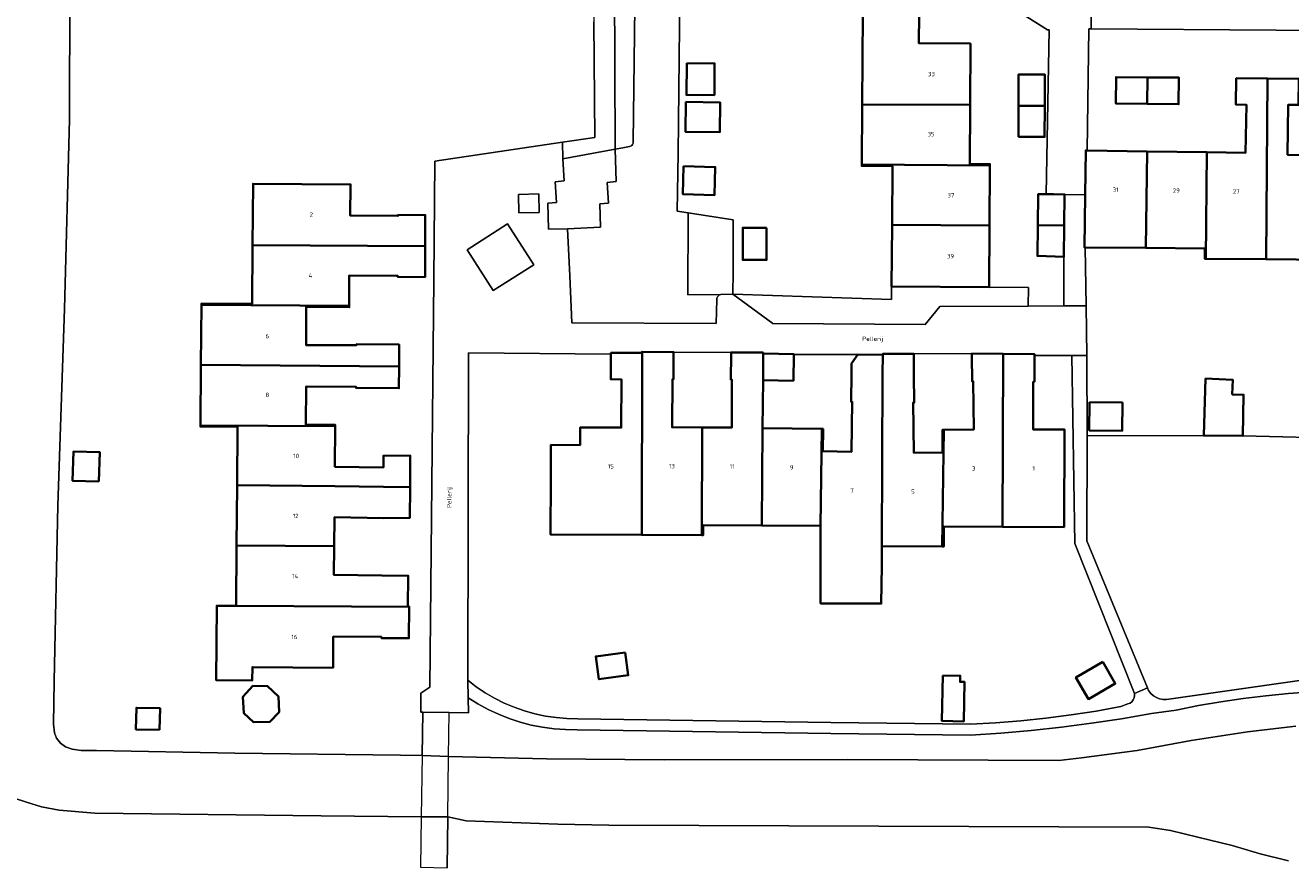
# Model space of a CAD drawing. Header units: metres. Extents: x 229229 to 231729, y 593167 to 595667.
# Tile 178 of 256: x 230661 to 230792, y 593946 to 594032. Entities that reach past the tile are written whole.
import ezdxf
from ezdxf.enums import TextEntityAlignment as Align

# ---------------------------------------------------------------- set-up
doc = ezdxf.new("R2010")
doc.units = ezdxf.units.M
for name, color, linetype, lineweight in [('B-WE-GR-GRAS-GV', 60, 'Continuous', 13), ('B-WE-GR-GROENVOORZIENING-GV', 80, 'Continuous', 18), ('B-WE-KW-KUNSTWERK_DEK-GV', 170, 'Continuous', 18), ('B-WE-OG-BEBOUWING-GV', 7, 'Continuous', 35), ('B-WE-OG-BEBOUWING-T18', 10, 'Continuous', 18), ('B-WE-OG-TERREIN_ERF-GV', 7, 'Continuous', 18), ('B-WE-OG-TOPOGRAFIE-T18', 10, 'Continuous', 18), ('B-WE-OG-WATER-GV', 130, 'Continuous', 18), ('B-WE-VH-VERHARDING_GESLOTEN-GV', 252, 'Continuous', 18), ('B-WE-VH-VERHARDING_HALFVERHARDING-GV', 252, 'Continuous', 18), ('B-WE-VH-VERHARDING_OPEN-GV', 252, 'Continuous', 18)]:
    doc.layers.add(name, color=color, linetype=linetype, lineweight=lineweight)
doc.styles.add('NLCS-ISO-M250-T18', font='NLCS-ISO.ttf', dxfattribs={"height": 0.45})

msp = doc.modelspace()

# ---------------------------------------------------------------- linework, layer by layer
at = {"layer": 'B-WE-GR-GRAS-GV'}
msp.add_lwpolyline([(230791.392, 593946.276), (230788.439, 593946.988), (230785.563, 593947.846), (230782.041, 593948.731), (230779.207, 593949.421), (230776.973, 593949.738), (230721.315, 593949.962), (230716.05, 593950.042), (230706.603, 593950.385), (230704.708, 593950.815), (230704.635, 593945.55)], dxfattribs=at)
at = {"layer": 'B-WE-GR-GROENVOORZIENING-GV'}
for points in [[(230721.914, 594036.653), (230721.959, 594019.664), (230722.756, 594019.81), (230723.431, 594019.934), (230723.561, 594019.977), (230723.675, 594020.054), (230723.764, 594020.159), (230723.82, 594020.284), (230723.84, 594020.42), (230724.065, 594039.96)], [(230808.584, 593989.568), (230786.681, 593990.106), (230782.636, 593990.133), (230770.61, 593990.108), (230770.594, 593979.271), (230776.836, 593964.1), (230776.949, 593963.825), (230777.175, 593963.543), (230777.446, 593963.305), (230777.755, 593963.118), (230778.091, 593962.988), (230778.445, 593962.917), (230778.806, 593962.91), (230792.98, 593964.935)], [(230793.714, 593963.699), (230791.375, 593963.532), (230789.041, 593963.307), (230786.713, 593963.023), (230784.393, 593962.681), (230782.083, 593962.281), (230779.783, 593961.824), (230777.247, 593961.466), (230774.162, 593960.929), (230771.066, 593960.457), (230767.962, 593960.051), (230764.849, 593959.71), (230761.729, 593959.436), (230758.605, 593959.227), (230744.184, 593959.397), (230718.037, 593959.795), (230716.849, 593959.806), (230715.664, 593959.891), (230714.487, 593960.047), (230713.321, 593960.276), (230712.172, 593960.576), (230711.043, 593960.946), (230709.939, 593961.385), (230708.865, 593961.891), (230707.823, 593962.461), (230706.818, 593963.095), (230706.845, 593961.554), (230704.87, 593961.577), (230702.141, 593961.618), (230702.073, 593957.13), (230704.801, 593957.023), (230714.901, 593956.796), (230727.016, 593956.7), (230745.881, 593956.718), (230767.693, 593956.624), (230770.034, 593956.881), (230775.77, 593957.649), (230781.347, 593958.674), (230787.159, 593959.58), (230792.138, 593960.161)], [(230704.635, 593945.55), (230704.708, 593950.815), (230701.978, 593950.813), (230691.664, 593950.906), (230668.332, 593951.205), (230664.654, 593951.506), (230662.825, 593951.843), (230661.284, 593952.317), (230659.928, 593952.786)]]:
    msp.add_lwpolyline(points, dxfattribs=at)
msp.add_lwpolyline([(230750.46, 594005.51), (230750.451, 594004.145), (230734.1, 594004.696), (230738.214, 594001.672), (230753.931, 594001.579), (230755.449, 594003.431), (230764.549, 594003.482), (230764.561, 594005.415), (230760.52, 594005.44)], close=True, dxfattribs=at)
at = {"layer": 'B-WE-KW-KUNSTWERK_DEK-GV'}
msp.add_lwpolyline([(230704.87, 593961.577), (230702.141, 593961.618), (230702.073, 593957.13), (230701.978, 593950.813), (230701.918, 593945.607), (230704.635, 593945.55), (230704.708, 593950.815), (230704.801, 593957.023)], close=True, dxfattribs=at)
at = {"layer": 'B-WE-OG-BEBOUWING-GV'}
for points in [[(230758.55, 594024.22), (230758.59, 594030.55), (230753.27, 594030.59), (230753.29, 594033.59), (230747.49, 594033.63), (230747.43, 594024.27)], [(230729.339, 594028.529), (230729.317, 594025.265), (230732.192, 594025.246), (230732.214, 594028.51)], [(230766.25, 594024.15), (230766.26, 594027.36), (230763.56, 594027.37), (230763.55, 594024.15)], [(230776.81, 594024.34), (230776.85, 594027.06), (230773.6, 594027.09), (230773.57, 594024.38)], [(230776.81, 594024.34), (230780.05, 594024.3), (230780.08, 594027.04), (230776.85, 594027.06)], [(230789.22, 594026.94), (230785.99, 594026.97), (230785.95, 594024.27), (230787.04, 594024.25), (230786.96, 594019.29), (230782.95, 594019.35), (230782.87, 594008.37), (230789.07, 594008.31)], [(230789.22, 594026.94), (230789.07, 594008.31), (230795.28, 594008.26), (230795.35, 594021.36), (230795.21, 594021.36), (230795.18, 594019.05), (230791.28, 594019.09), (230791.34, 594024.23), (230792.42, 594024.22), (230792.45, 594026.91)], [(230729.246, 594024.536), (230729.206, 594021.459), (230732.741, 594021.413), (230732.781, 594024.49)], [(230747.43, 594024.27), (230747.39, 594018.07), (230760.6, 594017.99), (230760.6, 594018.13), (230758.51, 594018.15), (230758.55, 594024.22)], [(230766.25, 594024.15), (230763.55, 594024.15), (230763.55, 594020.94), (230766.23, 594020.93)], [(230776.79, 594019.44), (230770.621, 594019.538), (230770.47, 594019.54), (230770.406, 594014.971), (230770.33, 594009.54), (230770.413, 594009.539), (230776.66, 594009.48)], [(230776.66, 594009.48), (230782.75, 594009.43), (230782.74, 594008.37), (230782.87, 594008.37), (230782.95, 594019.35), (230776.79, 594019.44)], [(230729.025, 594017.905), (230728.953, 594015.014), (230732.218, 594014.932), (230732.29, 594017.823)], [(230747.39, 594018.07), (230747.39, 594017.94), (230750.54, 594017.92), (230750.51, 594011.85), (230760.56, 594011.78), (230760.6, 594017.99)], [(230702.39, 594009.67), (230702.39, 594012.86), (230699.58, 594012.89), (230699.58, 594012.78), (230694.65, 594012.84), (230694.69, 594016.03), (230684.64, 594016.1), (230684.59, 594009.78)], [(230766.385, 594015.028), (230765.58, 594015.04), (230765.54, 594011.836), (230768.26, 594011.793), (230768.3, 594015), (230767.139, 594015.017)], [(230737.569, 594011.563), (230735.115, 594011.562), (230735.117, 594008.248), (230737.571, 594008.249)], [(230750.51, 594011.85), (230750.46, 594005.51), (230760.52, 594005.44), (230760.56, 594011.78)], [(230768.26, 594011.793), (230765.54, 594011.836), (230765.49, 594008.65), (230768.23, 594008.56)], [(230694.55, 594003.51), (230694.56, 594006.64), (230699.54, 594006.61), (230699.54, 594006.5), (230702.38, 594006.48), (230702.39, 594009.67), (230684.59, 594009.78), (230684.54, 594003.7), (230679.31, 594003.74), (230679.31, 594003.6)], [(230694.55, 594003.51), (230679.31, 594003.6), (230679.26, 593997.41), (230699.69, 593997.26), (230699.7, 593999.52), (230695.27, 593999.55), (230695.27, 593999.44), (230690.1, 593999.46), (230690.12, 594003.39), (230694.55, 594003.37)], [(230724.76, 593998.76), (230724.71, 593998.76), (230724.71, 593998.65), (230721.53, 593998.66), (230721.529, 593998.509), (230721.52, 593995.93), (230722.61, 593995.92), (230722.59, 593990.95), (230718.36, 593990.97), (230718.35, 593989.143), (230715.35, 593989.16), (230715.33, 593985.69), (230715.3, 593979.94), (230724.7, 593979.89)], [(230730.89, 593979.85), (230730.92, 593990.97), (230727.84, 593990.98), (230727.87, 593995.92), (230727.98, 593995.92), (230727.989, 593998.511), (230727.99, 593998.74), (230724.76, 593998.76), (230724.7, 593979.89)], [(230730.89, 593979.85), (230731.03, 593979.85), (230731.04, 593980.9), (230737.09, 593980.87), (230737.17, 593990.89), (230737.23, 593995.83), (230737.21, 593998.58), (230737.21, 593998.69), (230737.16, 593998.69), (230733.92, 593998.71), (230733.919, 593998.511), (230733.9, 593995.88), (230734.01, 593995.88), (230733.99, 593990.95), (230730.92, 593990.97)], [(230740.37, 593998.501), (230740.37, 593998.54), (230737.21, 593998.58), (230737.23, 593995.83), (230740.34, 593995.79)], [(230749.567, 593998.463), (230746.989, 593998.491), (230746.33, 593997.548), (230746.32, 593996.48), (230746.28, 593993.63), (230746.39, 593993.63), (230746.33, 593988.47), (230743.37, 593988.51), (230743.4, 593990.81), (230743.27, 593990.81), (230743.15, 593980.83), (230743.13, 593976.74), (230743.149, 593972.82), (230749.404, 593972.798), (230749.451, 593976.699), (230749.46, 593978.72), (230749.53, 593996.45)], [(230749.567, 593998.463), (230749.53, 593996.45), (230749.46, 593978.72), (230755.69, 593978.69), (230755.83, 593990.71), (230755.7, 593990.71), (230755.72, 593988.39), (230752.74, 593988.35), (230752.68, 593993.54), (230752.79, 593993.54), (230752.75, 593996.41), (230752.751, 593998.426), (230752.751, 593998.547), (230749.569, 593998.57)], [(230755.69, 593978.69), (230755.83, 593978.69), (230755.84, 593980.76), (230761.9, 593980.73), (230761.95, 593998.56), (230758.73, 593998.58), (230758.732, 593998.356), (230758.76, 593995.71), (230758.88, 593995.71), (230758.93, 593990.75), (230755.83, 593990.71)], [(230761.9, 593980.73), (230768.24, 593980.69), (230768.29, 593990.74), (230765.06, 593990.74), (230765.07, 593995.68), (230765.18, 593995.68), (230765.18, 593998.376), (230765.18, 593998.54), (230761.95, 593998.56)], [(230679.21, 593991.18), (230693.11, 593991.09), (230693.11, 593991.23), (230690.08, 593991.26), (230690.12, 593995.2), (230695.26, 593995.16), (230695.26, 593995.05), (230699.67, 593995.01), (230699.69, 593997.26), (230679.26, 593997.41)], [(230786.681, 593990.106), (230786.745, 593994.338), (230785.582, 593994.379), (230785.652, 593995.867), (230782.836, 593996.015), (230782.636, 593990.133)], [(230770.872, 593993.58), (230770.831, 593990.657), (230774.214, 593990.609), (230774.255, 593993.532)], [(230700.82, 593984.823), (230700.84, 593988.07), (230698.07, 593988.05), (230698.074, 593986.847), (230693.076, 593986.914), (230693.11, 593991.09), (230679.21, 593991.18), (230679.21, 593991.05), (230683.05, 593991.02), (230683, 593985), (230693.06, 593984.9), (230698.08, 593984.84)], [(230737.17, 593990.89), (230737.09, 593980.87), (230743.15, 593980.83), (230743.27, 593990.81)], [(230668.753, 593985.384), (230668.853, 593988.406), (230666.138, 593988.496), (230666.038, 593985.474)], [(230698.09, 593981.62), (230700.8, 593981.63), (230700.82, 593984.823), (230698.08, 593984.84), (230693.06, 593984.9), (230683, 593985), (230682.95, 593978.78), (230693, 593978.71), (230693.029, 593981.703)], [(230682.95, 593978.78), (230682.9, 593972.57), (230700.72, 593972.46), (230700.72, 593972.51), (230700.61, 593972.51), (230700.64, 593975.67), (230697.92, 593975.7), (230692.976, 593975.756), (230693, 593978.71)], [(230700.72, 593972.46), (230682.9, 593972.57), (230680.902, 593972.586), (230680.841, 593964.903), (230684.565, 593964.873), (230684.576, 593966.256), (230692.89, 593966.19), (230692.9, 593969.4), (230697.87, 593969.36), (230697.87, 593969.25), (230700.7, 593969.23)], [(230723.002, 593967.765), (230719.965, 593967.349), (230720.287, 593964.996), (230723.324, 593965.412)], [(230772.223, 593966.788), (230769.464, 593965.188), (230770.754, 593962.963), (230773.513, 593964.563)], [(230755.754, 593965.401), (230755.653, 593960.708), (230757.905, 593960.66), (230757.993, 593964.721), (230757.523, 593964.731), (230757.537, 593965.363)], [(230684.623, 593964.313), (230683.587, 593963.203), (230683.673, 593961.513), (230684.681, 593960.576), (230686.372, 593960.612), (230687.325, 593961.603), (230687.257, 593963.226), (230686.146, 593964.296)], [(230675.006, 593959.768), (230675.056, 593962.016), (230672.614, 593962.071), (230672.564, 593959.822)]]:
    msp.add_lwpolyline(points, close=True, dxfattribs=at)
at = {"layer": 'B-WE-OG-TERREIN_ERF-GV'}
for points in [[(230665.786, 594049.202), (230665.718, 594022.712), (230665.214, 594003.206), (230664.503, 593982.903), (230664.131, 593964.84), (230664.06, 593960.373), (230664.157, 593959.462), (230664.396, 593958.915), (230664.798, 593958.414), (230665.324, 593958.035), (230665.985, 593957.78), (230666.939, 593957.659), (230668.486, 593957.658), (230682.776, 593957.39), (230699.843, 593957.171), (230702.073, 593957.13), (230702.141, 593961.618), (230701.939, 593961.607), (230701.939, 593963.553), (230702.848, 593964.197), (230703.269, 594006.162), (230703.382, 594018.443), (230716.54, 594020.391), (230719.856, 594020.882), (230719.78, 594032.79)], [(230728.624, 594035.659), (230728.476, 594019.217), (230728.371, 594013.281), (230729.493, 594013.102), (230734.118, 594012.365), (230734.121, 594007.037), (230734.1, 594004.696), (230750.451, 594004.145), (230750.46, 594005.51), (230750.51, 594011.85), (230750.54, 594017.92), (230747.39, 594017.94), (230747.39, 594018.07), (230747.43, 594024.27), (230747.49, 594033.63)], [(230753.29, 594033.59), (230753.27, 594030.59), (230758.59, 594030.55), (230758.55, 594024.22), (230758.51, 594018.15), (230760.6, 594018.13), (230760.6, 594017.99), (230760.56, 594011.78), (230760.52, 594005.44), (230764.561, 594005.415), (230764.549, 594003.482), (230768.228, 594003.503), (230768.23, 594008.56), (230765.49, 594008.65), (230765.54, 594011.836), (230765.58, 594015.04), (230766.385, 594015.028), (230766.69, 594031.978), (230766.52, 594031.985), (230762.263, 594034.646)], [(230809.17, 594031.794), (230771.042, 594032.084), (230770.809, 594032.086), (230770.621, 594019.538), (230776.79, 594019.44), (230782.95, 594019.35), (230786.96, 594019.29), (230787.04, 594024.25), (230785.95, 594024.27), (230785.99, 594026.97), (230789.22, 594026.94), (230792.45, 594026.91)], [(230792.42, 594024.22), (230791.34, 594024.23), (230791.28, 594019.09), (230795.18, 594019.05)], [(230795.28, 594008.26), (230789.07, 594008.31), (230782.87, 594008.37), (230782.74, 594008.37), (230782.75, 594009.43), (230776.66, 594009.48), (230770.413, 594009.539), (230770.507, 594003.519), (230770.593, 593998.393), (230770.61, 593990.108), (230782.636, 593990.133), (230782.836, 593996.015), (230785.652, 593995.867), (230785.582, 593994.379), (230786.745, 593994.338), (230786.681, 593990.106), (230808.584, 593989.568)]]:
    msp.add_lwpolyline(points, dxfattribs=at)
for points in [[(230732.192, 594025.246), (230729.317, 594025.265), (230729.339, 594028.529), (230732.214, 594028.51)], [(230763.56, 594027.37), (230766.26, 594027.36), (230766.25, 594024.15), (230766.23, 594020.93), (230763.55, 594020.94), (230763.55, 594024.15)], [(230776.85, 594027.06), (230780.08, 594027.04), (230780.05, 594024.3), (230776.81, 594024.34), (230773.57, 594024.38), (230773.6, 594027.09)], [(230732.781, 594024.49), (230732.741, 594021.413), (230729.206, 594021.459), (230729.246, 594024.536)], [(230732.29, 594017.823), (230732.218, 594014.932), (230728.953, 594015.014), (230729.025, 594017.905)], [(230700.82, 593984.823), (230700.8, 593981.63), (230698.09, 593981.62), (230693.029, 593981.703), (230693, 593978.71), (230692.976, 593975.756), (230697.92, 593975.7), (230700.64, 593975.67), (230700.61, 593972.51), (230700.72, 593972.51), (230700.72, 593972.46), (230700.7, 593969.23), (230697.87, 593969.25), (230697.87, 593969.36), (230692.9, 593969.4), (230692.89, 593966.19), (230684.576, 593966.256), (230684.565, 593964.873), (230680.841, 593964.903), (230680.902, 593972.586), (230682.9, 593972.57), (230682.95, 593978.78), (230683, 593985), (230683.05, 593991.02), (230679.21, 593991.05), (230679.21, 593991.18), (230679.26, 593997.41), (230679.31, 594003.6), (230679.31, 594003.74), (230684.54, 594003.7), (230684.59, 594009.78), (230684.64, 594016.1), (230694.69, 594016.03), (230694.65, 594012.84), (230699.58, 594012.78), (230699.58, 594012.89), (230702.39, 594012.86), (230702.39, 594009.67), (230702.38, 594006.48), (230699.54, 594006.5), (230699.54, 594006.61), (230694.56, 594006.64), (230694.55, 594003.51), (230694.55, 594003.37), (230690.12, 594003.39), (230690.1, 593999.46), (230695.27, 593999.44), (230695.27, 593999.55), (230699.7, 593999.52), (230699.69, 593997.26), (230699.67, 593995.01), (230695.26, 593995.05), (230695.26, 593995.16), (230690.12, 593995.2), (230690.08, 593991.26), (230693.11, 593991.23), (230693.11, 593991.09), (230693.076, 593986.914), (230698.074, 593986.847), (230698.07, 593988.05), (230700.84, 593988.07)], [(230737.569, 594011.563), (230737.571, 594008.249), (230735.117, 594008.248), (230735.115, 594011.562)], [(230743.15, 593980.83), (230737.09, 593980.87), (230731.04, 593980.9), (230731.03, 593979.85), (230730.89, 593979.85), (230724.7, 593979.89), (230715.3, 593979.94), (230715.33, 593985.69), (230715.35, 593989.16), (230718.35, 593989.143), (230718.36, 593990.97), (230722.59, 593990.95), (230722.61, 593995.92), (230721.52, 593995.93), (230721.529, 593998.509), (230706.865, 593998.646), (230706.765, 593964.915), (230707.649, 593964.235), (230708.573, 593963.613), (230709.536, 593963.051), (230710.532, 593962.551), (230711.559, 593962.115), (230712.61, 593961.745), (230713.684, 593961.443), (230714.774, 593961.21), (230715.876, 593961.047), (230716.987, 593960.954), (230718.102, 593960.932), (230744.199, 593960.535), (230758.581, 593960.365), (230761.184, 593960.515), (230763.783, 593960.727), (230766.376, 593960.999), (230768.963, 593961.332), (230771.54, 593961.725), (230774.108, 593962.178), (230774.826, 593962.461), (230775.043, 593962.548), (230775.231, 593962.687), (230775.377, 593962.869), (230775.473, 593963.083), (230775.512, 593963.313), (230775.491, 593963.546), (230769.348, 593979.017), (230769.033, 593998.388), (230765.18, 593998.376), (230765.18, 593995.68), (230765.07, 593995.68), (230765.06, 593990.74), (230768.29, 593990.74), (230768.24, 593980.69), (230761.9, 593980.73), (230755.84, 593980.76), (230755.83, 593978.69), (230755.69, 593978.69), (230749.46, 593978.72), (230749.451, 593976.699), (230749.404, 593972.798), (230743.149, 593972.82), (230743.13, 593976.74)], [(230730.92, 593990.97), (230733.99, 593990.95), (230734.01, 593995.88), (230733.9, 593995.88), (230733.919, 593998.511), (230733.92, 593998.71), (230727.99, 593998.74), (230727.989, 593998.511), (230727.98, 593995.92), (230727.87, 593995.92), (230727.84, 593990.98)], [(230746.989, 593998.491), (230740.37, 593998.501), (230740.34, 593995.79), (230737.23, 593995.83), (230737.17, 593990.89), (230743.27, 593990.81), (230743.4, 593990.81), (230743.37, 593988.51), (230746.33, 593988.47), (230746.39, 593993.63), (230746.28, 593993.63), (230746.32, 593996.48), (230746.33, 593997.548)], [(230755.83, 593990.71), (230758.93, 593990.75), (230758.88, 593995.71), (230758.76, 593995.71), (230758.732, 593998.356), (230758.73, 593998.58), (230752.751, 593998.547), (230752.751, 593998.426), (230752.75, 593996.41), (230752.79, 593993.54), (230752.68, 593993.54), (230752.74, 593988.35), (230755.72, 593988.39), (230755.7, 593990.71)], [(230770.872, 593993.58), (230774.255, 593993.532), (230774.214, 593990.609), (230770.831, 593990.657)], [(230668.753, 593985.384), (230666.038, 593985.474), (230666.138, 593988.496), (230668.853, 593988.406)], [(230723.002, 593967.765), (230723.324, 593965.412), (230720.287, 593964.996), (230719.965, 593967.349)], [(230772.223, 593966.788), (230773.513, 593964.563), (230770.754, 593962.963), (230769.464, 593965.188)], [(230755.754, 593965.401), (230757.537, 593965.363), (230757.523, 593964.731), (230757.993, 593964.721), (230757.905, 593960.66), (230755.653, 593960.708)], [(230684.623, 593964.313), (230686.146, 593964.296), (230687.257, 593963.226), (230687.325, 593961.603), (230686.372, 593960.612), (230684.681, 593960.576), (230683.673, 593961.513), (230683.587, 593963.203)], [(230675.006, 593959.768), (230672.564, 593959.822), (230672.614, 593962.071), (230675.056, 593962.016)]]:
    msp.add_lwpolyline(points, close=True, dxfattribs=at)
at = {"layer": 'B-WE-OG-WATER-GV'}
for points in [[(230792.138, 593960.161), (230787.159, 593959.58), (230781.347, 593958.674), (230775.77, 593957.649), (230770.034, 593956.881), (230767.693, 593956.624), (230745.881, 593956.718), (230727.016, 593956.7), (230714.901, 593956.796), (230704.801, 593957.023), (230702.073, 593957.13), (230699.843, 593957.171), (230682.776, 593957.39), (230668.486, 593957.658), (230666.939, 593957.659), (230665.985, 593957.78), (230665.324, 593958.035), (230664.798, 593958.414), (230664.396, 593958.915), (230664.157, 593959.462), (230664.06, 593960.373), (230664.131, 593964.84), (230664.503, 593982.903), (230665.214, 594003.206), (230665.718, 594022.712), (230665.786, 594049.202)], [(230659.928, 593952.786), (230661.284, 593952.317), (230662.825, 593951.843), (230664.654, 593951.506), (230668.332, 593951.205), (230691.664, 593950.906), (230701.978, 593950.813), (230704.708, 593950.815), (230706.603, 593950.385), (230716.05, 593950.042), (230721.315, 593949.962), (230776.973, 593949.738), (230779.207, 593949.421), (230782.041, 593948.731), (230785.563, 593947.846), (230788.439, 593946.988), (230791.392, 593946.276)]]:
    msp.add_lwpolyline(points, dxfattribs=at)
at = {"layer": 'B-WE-VH-VERHARDING_GESLOTEN-GV'}
for points in [[(230808.866, 594036.273), (230777.308, 594036.569), (230776.871, 594036.582), (230776.436, 594036.616), (230776.003, 594036.673), (230775.573, 594036.752), (230775.148, 594036.853), (230771.097, 594037.887), (230771.042, 594032.084), (230809.17, 594031.794)], [(230792.98, 593964.935), (230778.806, 593962.91), (230778.445, 593962.917), (230778.091, 593962.988), (230777.755, 593963.118), (230777.446, 593963.305), (230777.175, 593963.543), (230776.949, 593963.825), (230776.836, 593964.1), (230775.491, 593963.546), (230775.512, 593963.313), (230775.473, 593963.083), (230775.377, 593962.869), (230775.231, 593962.687), (230775.043, 593962.548), (230774.826, 593962.461), (230774.108, 593962.178), (230771.54, 593961.725), (230768.963, 593961.332), (230766.376, 593960.999), (230763.783, 593960.727), (230761.184, 593960.515), (230758.581, 593960.365), (230744.199, 593960.535), (230718.102, 593960.932), (230716.987, 593960.954), (230715.876, 593961.047), (230714.774, 593961.21), (230713.684, 593961.443), (230712.61, 593961.745), (230711.559, 593962.115), (230710.532, 593962.551), (230709.536, 593963.051), (230708.573, 593963.613), (230707.649, 593964.235), (230706.765, 593964.915), (230706.818, 593963.095), (230707.823, 593962.461), (230708.865, 593961.891), (230709.939, 593961.385), (230711.043, 593960.946), (230712.172, 593960.576), (230713.321, 593960.276), (230714.487, 593960.047), (230715.664, 593959.891), (230716.849, 593959.806), (230718.037, 593959.795), (230744.184, 593959.397), (230758.605, 593959.227), (230761.729, 593959.436), (230764.849, 593959.71), (230767.962, 593960.051), (230771.066, 593960.457), (230774.162, 593960.929), (230777.247, 593961.466), (230779.783, 593961.824), (230782.083, 593962.281), (230784.393, 593962.681), (230786.713, 593963.023), (230789.041, 593963.307), (230791.375, 593963.532), (230793.714, 593963.699)]]:
    msp.add_lwpolyline(points, dxfattribs=at)
at = {"layer": 'B-WE-VH-VERHARDING_HALFVERHARDING-GV'}
msp.add_lwpolyline([(230704.801, 593957.023), (230704.87, 593961.577), (230702.141, 593961.618), (230702.073, 593957.13), (230701.978, 593950.813), (230701.918, 593945.607), (230704.635, 593945.55), (230704.708, 593950.815)], close=True, dxfattribs=at)
at = {"layer": 'B-WE-VH-VERHARDING_OPEN-GV'}
for points in [[(230719.78, 594032.79), (230719.856, 594020.882), (230716.54, 594020.391), (230716.578, 594018.675), (230721.959, 594019.664), (230721.914, 594036.653), (230722.833, 594037.799), (230722.856, 594051.882), (230721.028, 594051.885), (230720.97, 594038.176), (230719.803, 594037.357)], [(230770.809, 594032.086), (230771.042, 594032.084), (230771.097, 594037.887), (230759.424, 594041.215), (230758.216, 594036.39), (230760.008, 594035.787), (230760.48, 594035.602), (230760.942, 594035.395), (230761.394, 594035.167), (230761.835, 594034.917), (230762.263, 594034.646), (230766.52, 594031.985), (230766.69, 594031.978), (230766.385, 594015.028), (230767.139, 594015.017), (230768.3, 594015), (230770.406, 594014.971), (230770.47, 594019.54), (230770.621, 594019.538)], [(230770.507, 594003.519), (230768.228, 594003.503), (230764.549, 594003.482), (230755.449, 594003.431), (230753.931, 594001.579), (230738.214, 594001.672), (230734.1, 594004.696), (230732.872, 594004.661), (230732.732, 594004.627), (230732.608, 594004.553), (230732.513, 594004.445), (230732.454, 594004.313), (230732.437, 594004.17), (230732.391, 594001.703), (230717.503, 594001.753), (230717.281, 594006.61), (230717.058, 594011.466), (230715.084, 594011.419), (230715.027, 594014.081), (230715.924, 594014.152), (230715.796, 594016.311), (230716.696, 594016.408), (230716.578, 594018.675), (230716.54, 594020.391), (230703.382, 594018.443), (230703.269, 594006.162), (230702.848, 593964.197), (230701.939, 593963.553), (230701.939, 593961.607), (230702.141, 593961.618), (230704.87, 593961.577), (230706.845, 593961.554), (230706.818, 593963.095), (230706.765, 593964.915), (230706.865, 593998.646), (230721.529, 593998.509), (230721.53, 593998.66), (230724.71, 593998.65), (230724.71, 593998.76), (230724.76, 593998.76), (230727.99, 593998.74), (230733.92, 593998.71), (230737.16, 593998.69), (230737.21, 593998.69), (230737.21, 593998.58), (230740.37, 593998.54), (230740.37, 593998.501), (230746.989, 593998.491), (230749.567, 593998.463), (230749.569, 593998.57), (230752.751, 593998.547), (230758.73, 593998.58), (230761.95, 593998.56), (230765.18, 593998.54), (230765.18, 593998.376), (230769.033, 593998.388), (230770.593, 593998.393)], [(230716.578, 594018.675), (230716.696, 594016.408), (230715.796, 594016.311), (230715.924, 594014.152), (230715.027, 594014.081), (230715.084, 594011.419), (230717.058, 594011.466), (230720.441, 594011.621), (230720.39, 594014.014), (230721.287, 594014.085), (230721.159, 594016.244), (230722.059, 594016.341), (230721.959, 594019.664)], [(230712.053, 594013.093), (230714.12, 594013.131), (230714.085, 594015.043), (230712.018, 594015.005)], [(230712.053, 594013.093), (230712.018, 594015.005), (230714.085, 594015.043), (230714.12, 594013.131)], [(230770.507, 594003.519), (230770.413, 594009.539), (230770.33, 594009.54), (230770.406, 594014.971), (230768.3, 594015), (230768.26, 594011.793), (230768.23, 594008.56), (230768.228, 594003.503)], [(230734.121, 594007.037), (230734.118, 594012.365), (230729.493, 594013.102), (230729.461, 594004.658), (230732.872, 594004.661), (230734.1, 594004.696)], [(230710.876, 594011.952), (230706.697, 594009.274), (230709.388, 594005.074), (230713.567, 594007.752)], [(230713.567, 594007.752), (230709.388, 594005.074), (230706.697, 594009.274), (230710.876, 594011.952)], [(230770.61, 593990.108), (230770.593, 593998.393), (230769.033, 593998.388), (230769.348, 593979.017), (230775.491, 593963.546), (230776.836, 593964.1), (230770.594, 593979.271)]]:
    msp.add_lwpolyline(points, close=True, dxfattribs=at)
msp.add_lwpolyline([(230724.065, 594039.96), (230723.84, 594020.42), (230723.82, 594020.284), (230723.764, 594020.159), (230723.675, 594020.054), (230723.561, 594019.977), (230723.431, 594019.934), (230722.756, 594019.81), (230721.959, 594019.664), (230722.059, 594016.341), (230721.159, 594016.244), (230721.287, 594014.085), (230720.39, 594014.014), (230720.441, 594011.621), (230717.058, 594011.466), (230717.281, 594006.61), (230717.503, 594001.753), (230732.391, 594001.703), (230732.437, 594004.17), (230732.454, 594004.313), (230732.513, 594004.445), (230732.608, 594004.553), (230732.732, 594004.627), (230732.872, 594004.661), (230729.461, 594004.658), (230729.493, 594013.102), (230728.371, 594013.281), (230728.476, 594019.217), (230728.624, 594035.659)], dxfattribs=at)

# ---------------------------------------------------------------- texts
at = {"layer": 'B-WE-OG-BEBOUWING-T18', "style": 'NLCS-ISO-M250-T18'}
for s, rotation, p in [('33', 359.7, (230754.57, 594027.41)), ('31', 359.5, (230773.567, 594015.491)), ('2', 359.6, (230690.651, 594012.924)), ('39', 359.6, (230756.54, 594008.635)), ('10', 359.6, (230689.085, 593988.028)), ('15', 359.8, (230721.529, 593986.955)), ('1', 359.7, (230765.109, 593986.74)), ('12', 359.5, (230689.03, 593981.844)), ('14', 359.6, (230688.975, 593975.641)), ('16', 359.6, (230688.9, 593969.362))]:
    msp.add_text(s, height=0.45, rotation=rotation, dxfattribs=at).set_placement(p, align=Align.MIDDLE)
for s, p in [('35', (230754.53, 594021.211)), ('37', (230756.58, 594014.911)), ('29', (230779.812, 594015.395)), ('27', (230785.994, 594015.304)), ('4', (230690.56, 594006.627)), ('6', (230686.105, 594000.381)), ('8', (230686.111, 593994.336)), ('13', (230727.815, 593986.98)), ('11', (230734.019, 593986.95)), ('9', (230740.168, 593986.85)), ('3', (230758.931, 593986.75)), ('7', (230746.38, 593984.469)), ('5', (230752.663, 593984.349))]:
    msp.add_text(s, height=0.45, dxfattribs=at).set_placement(p, align=Align.MIDDLE)
at = {"layer": 'B-WE-OG-TOPOGRAFIE-T18', "style": 'NLCS-ISO-M250-T18'}
for rotation, p in [(359.8, (230748.51, 594000.05)), (89.6, (230704.932, 593983.734))]:
    msp.add_text('Pellerij', height=0.45, rotation=rotation, dxfattribs=at).set_placement(p, align=Align.MIDDLE)

doc.saveas('drawing.dxf')
